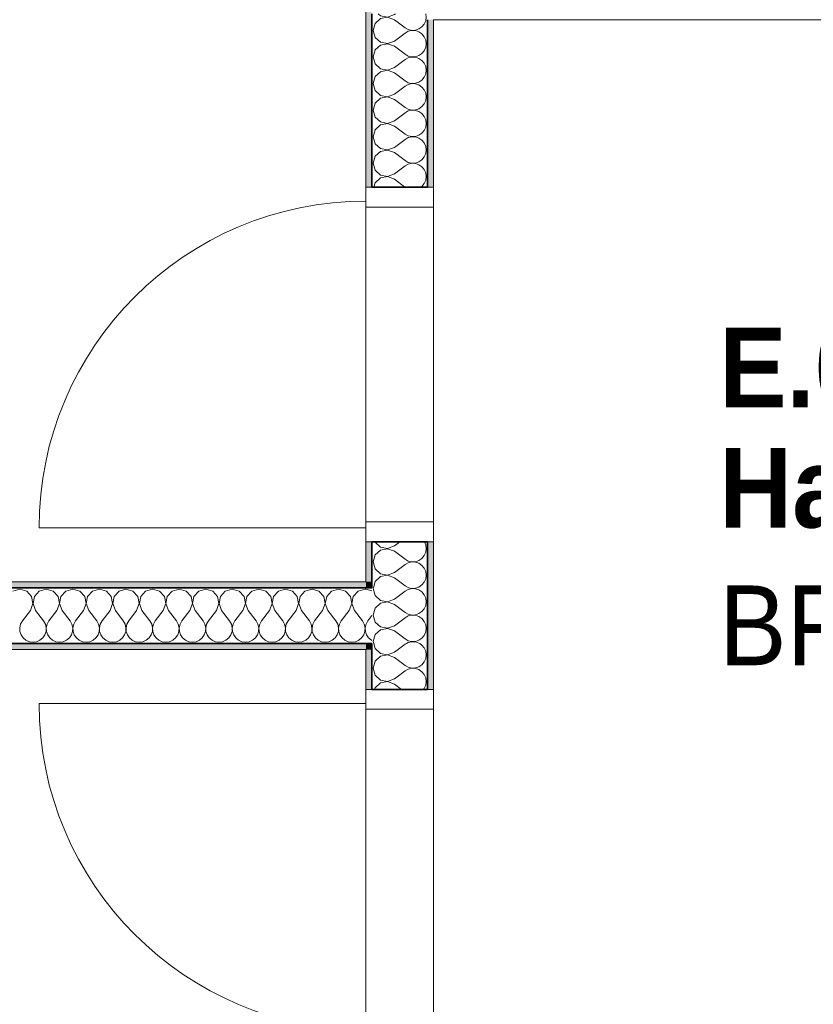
# Model space of a CAD drawing. Header units: metres. Extents: x -7.1 to 26.5, y -14.7 to 18.1.
# Tile 42 of 182: x 5.2 to 7.2, y 5.7 to 8.2. Entities that reach past the tile are written whole.
import ezdxf

# ---------------------------------------------------------------- set-up
doc = ezdxf.new("R2010")
doc.units = ezdxf.units.M
doc.linetypes.add('AUSGEZOGEN', pattern=[0])
for name, color, linetype in [('XR$1$010 Türen', 7, 'AUSGEZOGEN'), ('XR$1$015 Innenwände', 7, 'AUSGEZOGEN'), ('XR$1$015 Innenwände Schichttrennlinien', 7, 'AUSGEZOGEN'), ('XR$1$080 Raumdefinitionen Kontur', 7, 'AUSGEZOGEN'), ('XR$2$080 Raumdefinitionen Text_1', 7, 'AUSGEZOGEN'), ('XR$3$015 Innenwände Bauteilschraffuren', 7, 'AUSGEZOGEN')]:
    doc.layers.add(name, color=color, linetype=linetype)
doc.styles.add('ARIAL', font='arial.ttf')

# ---------------------------------------------------------------- blocks, each defined once
blk = doc.blocks.new('COMPLEXOBJECT_152')
at = {"layer": 'XR$3$015 Innenwände Bauteilschraffuren', "color": 8, "linetype": 'AUSGEZOGEN', "lineweight": 13, "transparency": 33554687}
for p, q in [((6.1248, 6.8835), (6.1251, 6.8825)), ((6.1251, 6.8825), (6.1385, 6.8702)), ((6.1385, 6.8702), (6.1564, 6.8668)), ((6.1564, 6.8668), (6.1734, 6.8733)), ((6.1734, 6.8733), (6.187, 6.8835)), ((6.2522, 6.8758), (6.2488, 6.8835)), ((6.2534, 6.8667), (6.2522, 6.8758)), ((6.2522, 6.8576), (6.2534, 6.8667)), ((6.1251, 6.8509), (6.1201, 6.8333)), ((6.1385, 6.8631), (6.1251, 6.8509)), ((6.1564, 6.8665), (6.1385, 6.8631)), ((6.1734, 6.86), (6.1564, 6.8665)), ((6.1734, 6.86), (6.2001, 6.84)), ((6.235, 6.8369), (6.2426, 6.8421)), ((6.2426, 6.8421), (6.2485, 6.8491)), ((6.2485, 6.8491), (6.2522, 6.8576)), ((6.1201, 6.8333), (6.1251, 6.8158)), ((6.1734, 6.8067), (6.2001, 6.8267)), ((6.2001, 6.84), (6.2082, 6.8355)), ((6.2082, 6.8311), (6.2001, 6.8267)), ((6.2082, 6.8355), (6.2171, 6.8335)), ((6.2171, 6.8332), (6.2082, 6.8311)), ((6.2171, 6.8335), (6.2263, 6.8339)), ((6.2263, 6.8328), (6.2171, 6.8332)), ((6.2263, 6.8339), (6.235, 6.8369)), ((6.235, 6.8298), (6.2263, 6.8328)), ((6.2426, 6.8246), (6.235, 6.8298)), ((6.2485, 6.8175), (6.2426, 6.8246)), ((6.2522, 6.8091), (6.2485, 6.8175)), ((6.1251, 6.8158), (6.1385, 6.8035)), ((6.1385, 6.7965), (6.1251, 6.7842)), ((6.1385, 6.8035), (6.1564, 6.8001)), ((6.1564, 6.7999), (6.1385, 6.7965)), ((6.1564, 6.8001), (6.1734, 6.8067)), ((6.1734, 6.7933), (6.1564, 6.7999)), ((6.1734, 6.7933), (6.2001, 6.7733)), ((6.2534, 6.8), (6.2522, 6.8091)), ((6.2522, 6.7909), (6.2534, 6.8)), ((6.1251, 6.7842), (6.1206, 6.7685)), ((6.2001, 6.7733), (6.2082, 6.7689)), ((6.2082, 6.7689), (6.2098, 6.7685)), ((6.23, 6.7685), (6.235, 6.7702)), ((6.235, 6.7702), (6.2426, 6.7754)), ((6.2426, 6.7754), (6.2485, 6.7825)), ((6.2485, 6.7825), (6.2522, 6.7909))]:
    blk.add_line(p, q, dxfattribs=at)
blk = doc.blocks.new('COMPLEXOBJECT_153')
at = {"layer": 'XR$3$015 Innenwände Bauteilschraffuren', "color": 8, "linetype": 'AUSGEZOGEN', "lineweight": 13, "transparency": 33554687}
for p, q in [((6.1331, 8.2085), (6.1385, 8.2035)), ((6.1385, 8.2035), (6.1564, 8.2001)), ((6.1564, 8.2001), (6.1734, 8.2067)), ((6.1734, 8.2067), (6.1759, 8.2085)), ((6.2534, 8.2), (6.2523, 8.2085)), ((6.1251, 8.1842), (6.1201, 8.1667)), ((6.1385, 8.1965), (6.1251, 8.1842)), ((6.1564, 8.1999), (6.1385, 8.1965)), ((6.1734, 8.1933), (6.1564, 8.1999)), ((6.1734, 8.1933), (6.2001, 8.1733)), ((6.2426, 8.1754), (6.2485, 8.1825)), ((6.2485, 8.1825), (6.2522, 8.1909)), ((6.2522, 8.1909), (6.2534, 8.2)), ((6.1201, 8.1667), (6.1251, 8.1491)), ((6.1734, 8.14), (6.2001, 8.16)), ((6.2001, 8.1733), (6.2082, 8.1689)), ((6.2082, 8.1645), (6.2001, 8.16)), ((6.2082, 8.1689), (6.2171, 8.1668)), ((6.2171, 8.1665), (6.2082, 8.1645)), ((6.2171, 8.1668), (6.2263, 8.1672)), ((6.2263, 8.1661), (6.2171, 8.1665)), ((6.2263, 8.1672), (6.235, 8.1702)), ((6.235, 8.1631), (6.2263, 8.1661)), ((6.235, 8.1702), (6.2426, 8.1754)), ((6.2426, 8.1579), (6.235, 8.1631)), ((6.2485, 8.1509), (6.2426, 8.1579)), ((6.1251, 8.1491), (6.1385, 8.1369)), ((6.1385, 8.1298), (6.1251, 8.1175)), ((6.1385, 8.1369), (6.1564, 8.1335)), ((6.1564, 8.1332), (6.1385, 8.1298)), ((6.1564, 8.1335), (6.1734, 8.14)), ((6.1734, 8.1267), (6.1564, 8.1332)), ((6.1734, 8.1267), (6.2001, 8.1067)), ((6.2522, 8.1424), (6.2485, 8.1509)), ((6.2534, 8.1333), (6.2522, 8.1424)), ((6.2522, 8.1242), (6.2534, 8.1333)), ((6.1251, 8.1175), (6.1201, 8.1)), ((6.2001, 8.1067), (6.2082, 8.1022)), ((6.2082, 8.1022), (6.2171, 8.1001)), ((6.2263, 8.1006), (6.235, 8.1035)), ((6.235, 8.1035), (6.2426, 8.1087)), ((6.2426, 8.1087), (6.2485, 8.1158)), ((6.2485, 8.1158), (6.2522, 8.1242)), ((6.1201, 8.1), (6.1251, 8.0825)), ((6.1251, 8.0825), (6.1385, 8.0702)), ((6.1734, 8.0733), (6.2001, 8.0933)), ((6.2082, 8.0978), (6.2001, 8.0933)), ((6.2171, 8.0999), (6.2082, 8.0978)), ((6.2171, 8.1001), (6.2263, 8.1006)), ((6.2263, 8.0994), (6.2171, 8.0999)), ((6.235, 8.0965), (6.2263, 8.0994)), ((6.2426, 8.0913), (6.235, 8.0965)), ((6.2485, 8.0842), (6.2426, 8.0913)), ((6.2522, 8.0758), (6.2485, 8.0842)), ((6.1385, 8.0631), (6.1251, 8.0509)), ((6.1385, 8.0702), (6.1564, 8.0668)), ((6.1564, 8.0665), (6.1385, 8.0631)), ((6.1564, 8.0668), (6.1734, 8.0733)), ((6.1734, 8.06), (6.1564, 8.0665)), ((6.1734, 8.06), (6.2001, 8.04)), ((6.2485, 8.0491), (6.2522, 8.0576)), ((6.2534, 8.0667), (6.2522, 8.0758)), ((6.2522, 8.0576), (6.2534, 8.0667)), ((6.1251, 8.0509), (6.1201, 8.0333)), ((6.1201, 8.0333), (6.1251, 8.0158)), ((6.2001, 8.04), (6.2082, 8.0355)), ((6.2082, 8.0311), (6.2001, 8.0267)), ((6.2082, 8.0355), (6.2171, 8.0335)), ((6.2171, 8.0332), (6.2082, 8.0311)), ((6.2171, 8.0335), (6.2263, 8.0339)), ((6.2263, 8.0328), (6.2171, 8.0332)), ((6.2263, 8.0339), (6.235, 8.0369)), ((6.235, 8.0298), (6.2263, 8.0328)), ((6.235, 8.0369), (6.2426, 8.0421)), ((6.2426, 8.0246), (6.235, 8.0298)), ((6.2426, 8.0421), (6.2485, 8.0491)), ((6.1251, 8.0158), (6.1385, 8.0035)), ((6.1385, 8.0035), (6.1564, 8.0001)), ((6.1564, 8.0001), (6.1734, 8.0067)), ((6.1734, 8.0067), (6.2001, 8.0267)), ((6.2485, 8.0175), (6.2426, 8.0246)), ((6.2522, 8.0091), (6.2485, 8.0175)), ((6.2534, 8), (6.2522, 8.0091)), ((6.1251, 7.9842), (6.1201, 7.9667)), ((6.1385, 7.9965), (6.1251, 7.9842)), ((6.1564, 7.9999), (6.1385, 7.9965)), ((6.1734, 7.9933), (6.1564, 7.9999)), ((6.1734, 7.9933), (6.2001, 7.9733)), ((6.2426, 7.9754), (6.2485, 7.9825)), ((6.2485, 7.9825), (6.2522, 7.9909)), ((6.2522, 7.9909), (6.2534, 8)), ((6.1201, 7.9667), (6.1251, 7.9491)), ((6.1734, 7.94), (6.2001, 7.96)), ((6.2001, 7.9733), (6.2082, 7.9689)), ((6.2082, 7.9645), (6.2001, 7.96)), ((6.2082, 7.9689), (6.2171, 7.9668)), ((6.2171, 7.9665), (6.2082, 7.9645)), ((6.2171, 7.9668), (6.2263, 7.9672)), ((6.2263, 7.9661), (6.2171, 7.9665)), ((6.2263, 7.9672), (6.235, 7.9702)), ((6.235, 7.9631), (6.2263, 7.9661)), ((6.235, 7.9702), (6.2426, 7.9754)), ((6.2426, 7.9579), (6.235, 7.9631)), ((6.2485, 7.9509), (6.2426, 7.9579)), ((6.1251, 7.9491), (6.1385, 7.9369)), ((6.1385, 7.9298), (6.1251, 7.9175)), ((6.1385, 7.9369), (6.1564, 7.9335)), ((6.1564, 7.9332), (6.1385, 7.9298)), ((6.1564, 7.9335), (6.1734, 7.94)), ((6.1734, 7.9267), (6.1564, 7.9332)), ((6.2522, 7.9424), (6.2485, 7.9509)), ((6.2534, 7.9333), (6.2522, 7.9424)), ((6.2522, 7.9242), (6.2534, 7.9333)), ((6.1251, 7.9175), (6.1201, 7.9)), ((6.1734, 7.9267), (6.2001, 7.9067)), ((6.2001, 7.9067), (6.2082, 7.9022)), ((6.235, 7.9035), (6.2426, 7.9087)), ((6.2426, 7.9087), (6.2485, 7.9158)), ((6.2485, 7.9158), (6.2522, 7.9242)), ((6.1201, 7.9), (6.1251, 7.8825)), ((6.1251, 7.8825), (6.1385, 7.8702)), ((6.1734, 7.8733), (6.2001, 7.8933)), ((6.2082, 7.8978), (6.2001, 7.8933)), ((6.2082, 7.9022), (6.2171, 7.9001)), ((6.2171, 7.8999), (6.2082, 7.8978)), ((6.2171, 7.9001), (6.2263, 7.9006)), ((6.2263, 7.8994), (6.2171, 7.8999)), ((6.2263, 7.9006), (6.235, 7.9035)), ((6.235, 7.8965), (6.2263, 7.8994)), ((6.2426, 7.8913), (6.235, 7.8965)), ((6.2485, 7.8842), (6.2426, 7.8913)), ((6.2522, 7.8758), (6.2485, 7.8842)), ((6.1385, 7.8631), (6.1251, 7.8509)), ((6.1385, 7.8702), (6.1564, 7.8668)), ((6.1564, 7.8665), (6.1385, 7.8631)), ((6.1564, 7.8668), (6.1734, 7.8733)), ((6.1734, 7.86), (6.1564, 7.8665)), ((6.1734, 7.86), (6.2001, 7.84)), ((6.2485, 7.8491), (6.2522, 7.8576)), ((6.2534, 7.8667), (6.2522, 7.8758)), ((6.2522, 7.8576), (6.2534, 7.8667)), ((6.1251, 7.8509), (6.1201, 7.8333)), ((6.1201, 7.8333), (6.1251, 7.8158)), ((6.2001, 7.84), (6.2082, 7.8355)), ((6.2082, 7.8311), (6.2001, 7.8267)), ((6.2082, 7.8355), (6.2171, 7.8335)), ((6.2171, 7.8332), (6.2082, 7.8311)), ((6.2171, 7.8335), (6.2263, 7.8339)), ((6.2263, 7.8328), (6.2171, 7.8332)), ((6.2263, 7.8339), (6.235, 7.8369)), ((6.235, 7.8298), (6.2263, 7.8328)), ((6.235, 7.8369), (6.2426, 7.8421)), ((6.2426, 7.8421), (6.2485, 7.8491)), ((6.1251, 7.8158), (6.1385, 7.8035)), ((6.1564, 7.8001), (6.1734, 7.8067)), ((6.1734, 7.8067), (6.2001, 7.8267)), ((6.2426, 7.8246), (6.235, 7.8298)), ((6.2485, 7.8175), (6.2426, 7.8246)), ((6.2522, 7.8091), (6.2485, 7.8175)), ((6.2534, 7.8), (6.2522, 7.8091)), ((6.1251, 7.7842), (6.122, 7.7735)), ((6.1385, 7.7965), (6.1251, 7.7842)), ((6.1385, 7.8035), (6.1564, 7.8001)), ((6.1564, 7.7999), (6.1385, 7.7965)), ((6.1734, 7.7933), (6.1564, 7.7999)), ((6.1734, 7.7933), (6.1999, 7.7735)), ((6.2426, 7.7754), (6.2485, 7.7825)), ((6.2485, 7.7825), (6.2522, 7.7909)), ((6.2522, 7.7909), (6.2534, 7.8)), ((6.2398, 7.7735), (6.2426, 7.7754))]:
    blk.add_line(p, q, dxfattribs=at)
blk = doc.blocks.new('COMPLEXOBJECT_154')
at = {"layer": 'XR$3$015 Innenwände Bauteilschraffuren', "color": 8, "linetype": 'AUSGEZOGEN', "lineweight": 13, "transparency": 33554687}
for p, q in [((6.1206, 6.7685), (6.1201, 6.7667)), ((6.2098, 6.7685), (6.2171, 6.7668)), ((6.2263, 6.7672), (6.23, 6.7685)), ((6.1201, 6.7667), (6.1251, 6.7491)), ((6.1251, 6.7491), (6.1385, 6.7369)), ((6.1734, 6.74), (6.2001, 6.76)), ((6.2082, 6.7645), (6.2001, 6.76)), ((6.2171, 6.7665), (6.2082, 6.7645)), ((6.2171, 6.7668), (6.2263, 6.7672)), ((6.2263, 6.7661), (6.2171, 6.7665)), ((6.235, 6.7631), (6.2263, 6.7661)), ((6.2426, 6.7579), (6.235, 6.7631)), ((6.2485, 6.7509), (6.2426, 6.7579)), ((6.2522, 6.7424), (6.2485, 6.7509)), ((6.1385, 6.7298), (6.1251, 6.7175)), ((6.1385, 6.7369), (6.1564, 6.7335)), ((6.1564, 6.7332), (6.1385, 6.7298)), ((6.1564, 6.7335), (6.1734, 6.74)), ((6.1734, 6.7267), (6.1564, 6.7332)), ((6.1734, 6.7267), (6.2001, 6.7067)), ((6.2485, 6.7158), (6.2522, 6.7242)), ((6.2534, 6.7333), (6.2522, 6.7424)), ((6.2522, 6.7242), (6.2534, 6.7333)), ((6.1251, 6.7175), (6.1201, 6.7)), ((6.1201, 6.7), (6.1251, 6.6825)), ((6.2001, 6.7067), (6.2082, 6.7022)), ((6.2082, 6.6978), (6.2001, 6.6933)), ((6.2082, 6.7022), (6.2171, 6.7001)), ((6.2171, 6.6999), (6.2082, 6.6978)), ((6.2171, 6.7001), (6.2263, 6.7006)), ((6.2263, 6.6994), (6.2171, 6.6999)), ((6.2263, 6.7006), (6.235, 6.7035)), ((6.235, 6.6965), (6.2263, 6.6994)), ((6.235, 6.7035), (6.2426, 6.7087)), ((6.2426, 6.6913), (6.235, 6.6965)), ((6.2426, 6.7087), (6.2485, 6.7158)), ((6.1251, 6.6825), (6.1385, 6.6702)), ((6.1385, 6.6702), (6.1564, 6.6668)), ((6.1564, 6.6668), (6.1734, 6.6733)), ((6.1734, 6.6733), (6.2001, 6.6933)), ((6.2485, 6.6842), (6.2426, 6.6913)), ((6.2522, 6.6758), (6.2485, 6.6842)), ((6.2534, 6.6667), (6.2522, 6.6758)), ((6.1251, 6.6509), (6.1201, 6.6333)), ((6.1385, 6.6631), (6.1251, 6.6509)), ((6.1564, 6.6665), (6.1385, 6.6631)), ((6.1734, 6.66), (6.1564, 6.6665)), ((6.1734, 6.66), (6.2001, 6.64)), ((6.2426, 6.6421), (6.2485, 6.6491)), ((6.2485, 6.6491), (6.2522, 6.6576)), ((6.2522, 6.6576), (6.2534, 6.6667)), ((6.1201, 6.6333), (6.1215, 6.6285)), ((6.2001, 6.64), (6.2082, 6.6355)), ((6.2082, 6.6311), (6.2034, 6.6285)), ((6.2082, 6.6355), (6.2171, 6.6335)), ((6.2171, 6.6332), (6.2082, 6.6311)), ((6.2171, 6.6335), (6.2263, 6.6339)), ((6.2263, 6.6328), (6.2171, 6.6332)), ((6.2263, 6.6339), (6.235, 6.6369)), ((6.235, 6.6298), (6.2263, 6.6328)), ((6.235, 6.6369), (6.2426, 6.6421)), ((6.2369, 6.6285), (6.235, 6.6298))]:
    blk.add_line(p, q, dxfattribs=at)
blk = doc.blocks.new('COMPLEXOBJECT_155')
at = {"layer": 'XR$3$015 Innenwände Bauteilschraffuren', "color": 8, "linetype": 'AUSGEZOGEN', "lineweight": 13, "transparency": 33554687}
for p, q in [((6.1215, 6.6285), (6.1251, 6.6158)), ((6.1734, 6.6067), (6.2001, 6.6267)), ((6.2034, 6.6285), (6.2001, 6.6267)), ((6.2426, 6.6246), (6.2369, 6.6285)), ((6.2485, 6.6175), (6.2426, 6.6246)), ((6.1251, 6.6158), (6.1385, 6.6035)), ((6.1385, 6.5965), (6.1251, 6.5842)), ((6.1385, 6.6035), (6.1564, 6.6001)), ((6.1564, 6.5999), (6.1385, 6.5965)), ((6.1564, 6.6001), (6.1734, 6.6067)), ((6.1734, 6.5933), (6.1564, 6.5999)), ((6.2522, 6.6091), (6.2485, 6.6175)), ((6.2534, 6.6), (6.2522, 6.6091)), ((6.2522, 6.5909), (6.2534, 6.6)), ((6.1251, 6.5842), (6.1201, 6.5667)), ((6.1734, 6.5933), (6.2001, 6.5733)), ((6.2001, 6.5733), (6.2082, 6.5689)), ((6.235, 6.5702), (6.2426, 6.5754)), ((6.2426, 6.5754), (6.2485, 6.5825)), ((6.2485, 6.5825), (6.2522, 6.5909)), ((6.1201, 6.5667), (6.1251, 6.5491)), ((6.1251, 6.5491), (6.1385, 6.5369)), ((6.1734, 6.54), (6.2001, 6.56)), ((6.2082, 6.5645), (6.2001, 6.56)), ((6.2082, 6.5689), (6.2171, 6.5668)), ((6.2171, 6.5665), (6.2082, 6.5645)), ((6.2171, 6.5668), (6.2263, 6.5672)), ((6.2263, 6.5661), (6.2171, 6.5665)), ((6.2263, 6.5672), (6.235, 6.5702)), ((6.235, 6.5631), (6.2263, 6.5661)), ((6.2426, 6.5579), (6.235, 6.5631)), ((6.2485, 6.5509), (6.2426, 6.5579)), ((6.2522, 6.5424), (6.2485, 6.5509)), ((6.1385, 6.5298), (6.1251, 6.5175)), ((6.1385, 6.5369), (6.1564, 6.5335)), ((6.1564, 6.5332), (6.1385, 6.5298)), ((6.1564, 6.5335), (6.1734, 6.54)), ((6.1734, 6.5267), (6.1564, 6.5332)), ((6.1734, 6.5267), (6.191, 6.5135)), ((6.2485, 6.5158), (6.2522, 6.5242)), ((6.2534, 6.5333), (6.2522, 6.5424)), ((6.2522, 6.5242), (6.2534, 6.5333)), ((6.1251, 6.5175), (6.1239, 6.5135)), ((6.2465, 6.5135), (6.2485, 6.5158))]:
    blk.add_line(p, q, dxfattribs=at)
blk = doc.blocks.new('COMPLEXOBJECT_161')
at = {"layer": 'XR$3$015 Innenwände Bauteilschraffuren', "color": 8, "linetype": 'AUSGEZOGEN', "lineweight": 13, "transparency": 33554687}
for p, q in [((6.1168, 6.7604), (6.1018, 6.7647)), ((6.1168, 6.6986), (6.1067, 6.6852)), ((6.1022, 6.6771), (6.1018, 6.6752)), ((6.1067, 6.6852), (6.1022, 6.6771)), ((6.1018, 6.6554), (6.1035, 6.6503)), ((6.1035, 6.6503), (6.1087, 6.6427)), ((6.1087, 6.6427), (6.1158, 6.6368)), ((6.1158, 6.6368), (6.1168, 6.6364))]:
    blk.add_line(p, q, dxfattribs=at)
blk = doc.blocks.new('COMPLEXOBJECT_162')
at = {"layer": 'XR$3$015 Innenwände Bauteilschraffuren', "color": 8, "linetype": 'AUSGEZOGEN', "lineweight": 13, "transparency": 33554687}
for p, q in [((5.2333, 6.7652), (5.2158, 6.7602)), ((5.2509, 6.7602), (5.2333, 6.7652)), ((5.2631, 6.7467), (5.2509, 6.7602)), ((5.2665, 6.7288), (5.2631, 6.7467)), ((5.2702, 6.7467), (5.2668, 6.7288)), ((5.2825, 6.7602), (5.2702, 6.7467)), ((5.3, 6.7652), (5.2825, 6.7602)), ((5.3175, 6.7602), (5.3, 6.7652)), ((5.3298, 6.7467), (5.3175, 6.7602)), ((5.3332, 6.7288), (5.3298, 6.7467)), ((5.3369, 6.7467), (5.3335, 6.7288)), ((5.3491, 6.7602), (5.3369, 6.7467)), ((5.3667, 6.7652), (5.3491, 6.7602)), ((5.3842, 6.7602), (5.3667, 6.7652)), ((5.3965, 6.7467), (5.3842, 6.7602)), ((5.3999, 6.7288), (5.3965, 6.7467)), ((5.4035, 6.7467), (5.4001, 6.7288)), ((5.4158, 6.7602), (5.4035, 6.7467)), ((5.4333, 6.7652), (5.4158, 6.7602)), ((5.4509, 6.7602), (5.4333, 6.7652)), ((5.4631, 6.7467), (5.4509, 6.7602)), ((5.4665, 6.7288), (5.4631, 6.7467)), ((5.4702, 6.7467), (5.4668, 6.7288)), ((5.4825, 6.7602), (5.4702, 6.7467)), ((5.5, 6.7652), (5.4825, 6.7602)), ((5.5175, 6.7602), (5.5, 6.7652)), ((5.5298, 6.7467), (5.5175, 6.7602)), ((5.5332, 6.7288), (5.5298, 6.7467)), ((5.5369, 6.7467), (5.5335, 6.7288)), ((5.5491, 6.7602), (5.5369, 6.7467)), ((5.5667, 6.7652), (5.5491, 6.7602)), ((5.5842, 6.7602), (5.5667, 6.7652)), ((5.5965, 6.7467), (5.5842, 6.7602)), ((5.5999, 6.7288), (5.5965, 6.7467)), ((5.6035, 6.7467), (5.6001, 6.7288)), ((5.6158, 6.7602), (5.6035, 6.7467)), ((5.6333, 6.7652), (5.6158, 6.7602)), ((5.6509, 6.7602), (5.6333, 6.7652)), ((5.6631, 6.7467), (5.6509, 6.7602)), ((5.6665, 6.7288), (5.6631, 6.7467)), ((5.6702, 6.7467), (5.6668, 6.7288)), ((5.6825, 6.7602), (5.6702, 6.7467)), ((5.7, 6.7652), (5.6825, 6.7602)), ((5.7175, 6.7602), (5.7, 6.7652)), ((5.7298, 6.7467), (5.7175, 6.7602)), ((5.7332, 6.7288), (5.7298, 6.7467)), ((5.7369, 6.7467), (5.7335, 6.7288)), ((5.7491, 6.7602), (5.7369, 6.7467)), ((5.7667, 6.7652), (5.7491, 6.7602)), ((5.7842, 6.7602), (5.7667, 6.7652)), ((5.7965, 6.7467), (5.7842, 6.7602)), ((5.7999, 6.7288), (5.7965, 6.7467)), ((5.8035, 6.7467), (5.8001, 6.7288)), ((5.8158, 6.7602), (5.8035, 6.7467)), ((5.8333, 6.7652), (5.8158, 6.7602)), ((5.8509, 6.7602), (5.8333, 6.7652)), ((5.8631, 6.7467), (5.8509, 6.7602)), ((5.8665, 6.7288), (5.8631, 6.7467)), ((5.8702, 6.7467), (5.8668, 6.7288)), ((5.8825, 6.7602), (5.8702, 6.7467)), ((5.9, 6.7652), (5.8825, 6.7602)), ((5.9175, 6.7602), (5.9, 6.7652)), ((5.9298, 6.7467), (5.9175, 6.7602)), ((5.9332, 6.7288), (5.9298, 6.7467)), ((5.9369, 6.7467), (5.9335, 6.7288)), ((5.9491, 6.7602), (5.9369, 6.7467)), ((5.9667, 6.7652), (5.9491, 6.7602)), ((5.9842, 6.7602), (5.9667, 6.7652)), ((5.9965, 6.7467), (5.9842, 6.7602)), ((5.9999, 6.7288), (5.9965, 6.7467)), ((6.0035, 6.7467), (6.0001, 6.7288)), ((6.0158, 6.7602), (6.0035, 6.7467)), ((6.0333, 6.7652), (6.0158, 6.7602)), ((6.0509, 6.7602), (6.0333, 6.7652)), ((6.0631, 6.7467), (6.0509, 6.7602)), ((6.0665, 6.7288), (6.0631, 6.7467)), ((6.0702, 6.7467), (6.0668, 6.7288)), ((6.0825, 6.7602), (6.0702, 6.7467)), ((6.1, 6.7652), (6.0825, 6.7602)), ((6.1018, 6.7647), (6.1, 6.7652)), ((5.26, 6.7118), (5.2665, 6.7288)), ((5.2668, 6.7288), (5.2733, 6.7118)), ((5.3267, 6.7118), (5.3332, 6.7288)), ((5.3335, 6.7288), (5.34, 6.7118)), ((5.3933, 6.7118), (5.3999, 6.7288)), ((5.4001, 6.7288), (5.4067, 6.7118)), ((5.46, 6.7118), (5.4665, 6.7288)), ((5.4668, 6.7288), (5.4733, 6.7118)), ((5.5267, 6.7118), (5.5332, 6.7288)), ((5.5335, 6.7288), (5.54, 6.7118)), ((5.5933, 6.7118), (5.5999, 6.7288)), ((5.6001, 6.7288), (5.6067, 6.7118)), ((5.66, 6.7118), (5.6665, 6.7288)), ((5.6668, 6.7288), (5.6733, 6.7118)), ((5.7267, 6.7118), (5.7332, 6.7288)), ((5.7335, 6.7288), (5.74, 6.7118)), ((5.7933, 6.7118), (5.7999, 6.7288)), ((5.8001, 6.7288), (5.8067, 6.7118)), ((5.86, 6.7118), (5.8665, 6.7288)), ((5.8668, 6.7288), (5.8733, 6.7118)), ((5.9267, 6.7118), (5.9332, 6.7288)), ((5.9335, 6.7288), (5.94, 6.7118)), ((5.9933, 6.7118), (5.9999, 6.7288)), ((6.0001, 6.7288), (6.0067, 6.7118)), ((6.06, 6.7118), (6.0665, 6.7288)), ((6.0668, 6.7288), (6.0733, 6.7118)), ((5.26, 6.7118), (5.24, 6.6852)), ((5.2733, 6.7118), (5.2933, 6.6852)), ((5.3267, 6.7118), (5.3067, 6.6852)), ((5.34, 6.7118), (5.36, 6.6852)), ((5.3933, 6.7118), (5.3733, 6.6852)), ((5.4067, 6.7118), (5.4267, 6.6852)), ((5.46, 6.7118), (5.44, 6.6852)), ((5.4733, 6.7118), (5.4933, 6.6852)), ((5.5267, 6.7118), (5.5067, 6.6852)), ((5.54, 6.7118), (5.56, 6.6852)), ((5.5933, 6.7118), (5.5733, 6.6852)), ((5.6067, 6.7118), (5.6267, 6.6852)), ((5.66, 6.7118), (5.64, 6.6852)), ((5.6733, 6.7118), (5.6933, 6.6852)), ((5.7267, 6.7118), (5.7067, 6.6852)), ((5.74, 6.7118), (5.76, 6.6852)), ((5.7933, 6.7118), (5.7733, 6.6852)), ((5.8067, 6.7118), (5.8267, 6.6852)), ((5.86, 6.7118), (5.84, 6.6852)), ((5.8733, 6.7118), (5.8933, 6.6852)), ((5.9267, 6.7118), (5.9067, 6.6852)), ((5.94, 6.7118), (5.96, 6.6852)), ((5.9933, 6.7118), (5.9733, 6.6852)), ((6.0067, 6.7118), (6.0267, 6.6852)), ((6.06, 6.7118), (6.04, 6.6852)), ((6.0733, 6.7118), (6.0933, 6.6852)), ((5.2355, 6.6771), (5.2335, 6.6682)), ((5.24, 6.6852), (5.2355, 6.6771)), ((5.2978, 6.6771), (5.2933, 6.6852)), ((5.2999, 6.6682), (5.2978, 6.6771)), ((5.3022, 6.6771), (5.3001, 6.6682)), ((5.3067, 6.6852), (5.3022, 6.6771)), ((5.3645, 6.6771), (5.36, 6.6852)), ((5.3665, 6.6682), (5.3645, 6.6771)), ((5.3689, 6.6771), (5.3668, 6.6682)), ((5.3733, 6.6852), (5.3689, 6.6771)), ((5.4311, 6.6771), (5.4267, 6.6852)), ((5.4332, 6.6682), (5.4311, 6.6771)), ((5.4355, 6.6771), (5.4335, 6.6682)), ((5.44, 6.6852), (5.4355, 6.6771)), ((5.4978, 6.6771), (5.4933, 6.6852)), ((5.4999, 6.6682), (5.4978, 6.6771)), ((5.5022, 6.6771), (5.5001, 6.6682)), ((5.5067, 6.6852), (5.5022, 6.6771)), ((5.5645, 6.6771), (5.56, 6.6852)), ((5.5665, 6.6682), (5.5645, 6.6771)), ((5.5689, 6.6771), (5.5668, 6.6682)), ((5.5733, 6.6852), (5.5689, 6.6771)), ((5.6311, 6.6771), (5.6267, 6.6852)), ((5.6332, 6.6682), (5.6311, 6.6771)), ((5.6355, 6.6771), (5.6335, 6.6682)), ((5.64, 6.6852), (5.6355, 6.6771)), ((5.6978, 6.6771), (5.6933, 6.6852)), ((5.6999, 6.6682), (5.6978, 6.6771)), ((5.7022, 6.6771), (5.7001, 6.6682)), ((5.7067, 6.6852), (5.7022, 6.6771)), ((5.7645, 6.6771), (5.76, 6.6852)), ((5.7665, 6.6682), (5.7645, 6.6771)), ((5.7689, 6.6771), (5.7668, 6.6682)), ((5.7733, 6.6852), (5.7689, 6.6771)), ((5.8311, 6.6771), (5.8267, 6.6852)), ((5.8332, 6.6682), (5.8311, 6.6771)), ((5.8355, 6.6771), (5.8335, 6.6682)), ((5.84, 6.6852), (5.8355, 6.6771)), ((5.8978, 6.6771), (5.8933, 6.6852)), ((5.8999, 6.6682), (5.8978, 6.6771)), ((5.9022, 6.6771), (5.9001, 6.6682)), ((5.9067, 6.6852), (5.9022, 6.6771)), ((5.9645, 6.6771), (5.96, 6.6852)), ((5.9665, 6.6682), (5.9645, 6.6771)), ((5.9689, 6.6771), (5.9668, 6.6682)), ((5.9733, 6.6852), (5.9689, 6.6771)), ((6.0311, 6.6771), (6.0267, 6.6852)), ((6.0332, 6.6682), (6.0311, 6.6771)), ((6.0355, 6.6771), (6.0335, 6.6682)), ((6.04, 6.6852), (6.0355, 6.6771)), ((6.0978, 6.6771), (6.0933, 6.6852)), ((6.0999, 6.6682), (6.0978, 6.6771)), ((6.1018, 6.6752), (6.1001, 6.6682)), ((5.2335, 6.6682), (5.2339, 6.659)), ((5.2339, 6.659), (5.2369, 6.6503)), ((5.2369, 6.6503), (5.2421, 6.6427)), ((5.2913, 6.6427), (5.2965, 6.6503)), ((5.2965, 6.6503), (5.2994, 6.659)), ((5.2994, 6.659), (5.2999, 6.6682)), ((5.3001, 6.6682), (5.3006, 6.659)), ((5.3006, 6.659), (5.3035, 6.6503)), ((5.3035, 6.6503), (5.3087, 6.6427)), ((5.3579, 6.6427), (5.3631, 6.6503)), ((5.3631, 6.6503), (5.3661, 6.659)), ((5.3661, 6.659), (5.3665, 6.6682)), ((5.3668, 6.6682), (5.3672, 6.659)), ((5.3672, 6.659), (5.3702, 6.6503)), ((5.3702, 6.6503), (5.3754, 6.6427)), ((5.4246, 6.6427), (5.4298, 6.6503)), ((5.4298, 6.6503), (5.4328, 6.659)), ((5.4328, 6.659), (5.4332, 6.6682)), ((5.4335, 6.6682), (5.4339, 6.659)), ((5.4339, 6.659), (5.4369, 6.6503)), ((5.4369, 6.6503), (5.4421, 6.6427)), ((5.4913, 6.6427), (5.4965, 6.6503)), ((5.4965, 6.6503), (5.4994, 6.659)), ((5.4994, 6.659), (5.4999, 6.6682)), ((5.5001, 6.6682), (5.5006, 6.659)), ((5.5006, 6.659), (5.5035, 6.6503)), ((5.5035, 6.6503), (5.5087, 6.6427)), ((5.5579, 6.6427), (5.5631, 6.6503)), ((5.5631, 6.6503), (5.5661, 6.659)), ((5.5661, 6.659), (5.5665, 6.6682)), ((5.5668, 6.6682), (5.5672, 6.659)), ((5.5672, 6.659), (5.5702, 6.6503)), ((5.5702, 6.6503), (5.5754, 6.6427)), ((5.6246, 6.6427), (5.6298, 6.6503)), ((5.6298, 6.6503), (5.6328, 6.659)), ((5.6328, 6.659), (5.6332, 6.6682)), ((5.6335, 6.6682), (5.6339, 6.659)), ((5.6339, 6.659), (5.6369, 6.6503)), ((5.6369, 6.6503), (5.6421, 6.6427)), ((5.6913, 6.6427), (5.6965, 6.6503)), ((5.6965, 6.6503), (5.6994, 6.659)), ((5.6994, 6.659), (5.6999, 6.6682)), ((5.7001, 6.6682), (5.7006, 6.659)), ((5.7006, 6.659), (5.7035, 6.6503)), ((5.7035, 6.6503), (5.7087, 6.6427)), ((5.7579, 6.6427), (5.7631, 6.6503)), ((5.7631, 6.6503), (5.7661, 6.659)), ((5.7661, 6.659), (5.7665, 6.6682)), ((5.7668, 6.6682), (5.7672, 6.659)), ((5.7672, 6.659), (5.7702, 6.6503)), ((5.7702, 6.6503), (5.7754, 6.6427)), ((5.8246, 6.6427), (5.8298, 6.6503)), ((5.8298, 6.6503), (5.8328, 6.659)), ((5.8328, 6.659), (5.8332, 6.6682)), ((5.8335, 6.6682), (5.8339, 6.659)), ((5.8339, 6.659), (5.8369, 6.6503)), ((5.8369, 6.6503), (5.8421, 6.6427)), ((5.8913, 6.6427), (5.8965, 6.6503)), ((5.8965, 6.6503), (5.8994, 6.659)), ((5.8994, 6.659), (5.8999, 6.6682)), ((5.9001, 6.6682), (5.9006, 6.659)), ((5.9006, 6.659), (5.9035, 6.6503)), ((5.9035, 6.6503), (5.9087, 6.6427)), ((5.9579, 6.6427), (5.9631, 6.6503)), ((5.9631, 6.6503), (5.9661, 6.659)), ((5.9661, 6.659), (5.9665, 6.6682)), ((5.9668, 6.6682), (5.9672, 6.659)), ((5.9672, 6.659), (5.9702, 6.6503)), ((5.9702, 6.6503), (5.9754, 6.6427)), ((6.0246, 6.6427), (6.0298, 6.6503)), ((6.0298, 6.6503), (6.0328, 6.659)), ((6.0328, 6.659), (6.0332, 6.6682)), ((6.0335, 6.6682), (6.0339, 6.659)), ((6.0339, 6.659), (6.0369, 6.6503)), ((6.0369, 6.6503), (6.0421, 6.6427)), ((6.0913, 6.6427), (6.0965, 6.6503)), ((6.0965, 6.6503), (6.0994, 6.659)), ((6.0994, 6.659), (6.0999, 6.6682)), ((6.1001, 6.6682), (6.1006, 6.659)), ((6.1006, 6.659), (6.1018, 6.6554)), ((5.2421, 6.6427), (5.2491, 6.6368)), ((5.2491, 6.6368), (5.2576, 6.6331)), ((5.2576, 6.6331), (5.2667, 6.6318)), ((5.2667, 6.6318), (5.2758, 6.6331)), ((5.2758, 6.6331), (5.2842, 6.6368)), ((5.2842, 6.6368), (5.2913, 6.6427)), ((5.3087, 6.6427), (5.3158, 6.6368)), ((5.3158, 6.6368), (5.3242, 6.6331)), ((5.3242, 6.6331), (5.3333, 6.6318)), ((5.3333, 6.6318), (5.3424, 6.6331)), ((5.3424, 6.6331), (5.3509, 6.6368)), ((5.3509, 6.6368), (5.3579, 6.6427)), ((5.3754, 6.6427), (5.3825, 6.6368)), ((5.3825, 6.6368), (5.3909, 6.6331)), ((5.3909, 6.6331), (5.4, 6.6318)), ((5.4, 6.6318), (5.4091, 6.6331)), ((5.4091, 6.6331), (5.4175, 6.6368)), ((5.4175, 6.6368), (5.4246, 6.6427)), ((5.4421, 6.6427), (5.4491, 6.6368)), ((5.4491, 6.6368), (5.4576, 6.6331)), ((5.4576, 6.6331), (5.4667, 6.6318)), ((5.4667, 6.6318), (5.4758, 6.6331)), ((5.4758, 6.6331), (5.4842, 6.6368)), ((5.4842, 6.6368), (5.4913, 6.6427)), ((5.5087, 6.6427), (5.5158, 6.6368)), ((5.5158, 6.6368), (5.5242, 6.6331)), ((5.5242, 6.6331), (5.5333, 6.6318)), ((5.5333, 6.6318), (5.5424, 6.6331)), ((5.5424, 6.6331), (5.5509, 6.6368)), ((5.5509, 6.6368), (5.5579, 6.6427)), ((5.5754, 6.6427), (5.5825, 6.6368)), ((5.5825, 6.6368), (5.5909, 6.6331)), ((5.5909, 6.6331), (5.6, 6.6318)), ((5.6, 6.6318), (5.6091, 6.6331)), ((5.6091, 6.6331), (5.6175, 6.6368)), ((5.6175, 6.6368), (5.6246, 6.6427)), ((5.6421, 6.6427), (5.6491, 6.6368)), ((5.6491, 6.6368), (5.6576, 6.6331)), ((5.6576, 6.6331), (5.6667, 6.6318)), ((5.6667, 6.6318), (5.6758, 6.6331)), ((5.6758, 6.6331), (5.6842, 6.6368)), ((5.6842, 6.6368), (5.6913, 6.6427)), ((5.7087, 6.6427), (5.7158, 6.6368)), ((5.7158, 6.6368), (5.7242, 6.6331)), ((5.7242, 6.6331), (5.7333, 6.6318)), ((5.7333, 6.6318), (5.7424, 6.6331)), ((5.7424, 6.6331), (5.7509, 6.6368)), ((5.7509, 6.6368), (5.7579, 6.6427)), ((5.7754, 6.6427), (5.7825, 6.6368)), ((5.7825, 6.6368), (5.7909, 6.6331)), ((5.7909, 6.6331), (5.8, 6.6318)), ((5.8, 6.6318), (5.8091, 6.6331)), ((5.8091, 6.6331), (5.8175, 6.6368)), ((5.8175, 6.6368), (5.8246, 6.6427)), ((5.8421, 6.6427), (5.8491, 6.6368)), ((5.8491, 6.6368), (5.8576, 6.6331)), ((5.8576, 6.6331), (5.8667, 6.6318)), ((5.8667, 6.6318), (5.8758, 6.6331)), ((5.8758, 6.6331), (5.8842, 6.6368)), ((5.8842, 6.6368), (5.8913, 6.6427)), ((5.9087, 6.6427), (5.9158, 6.6368)), ((5.9158, 6.6368), (5.9242, 6.6331)), ((5.9242, 6.6331), (5.9333, 6.6318)), ((5.9333, 6.6318), (5.9424, 6.6331)), ((5.9424, 6.6331), (5.9509, 6.6368)), ((5.9509, 6.6368), (5.9579, 6.6427)), ((5.9754, 6.6427), (5.9825, 6.6368)), ((5.9825, 6.6368), (5.9909, 6.6331)), ((5.9909, 6.6331), (6, 6.6318)), ((6, 6.6318), (6.0091, 6.6331)), ((6.0091, 6.6331), (6.0175, 6.6368)), ((6.0175, 6.6368), (6.0246, 6.6427)), ((6.0421, 6.6427), (6.0491, 6.6368)), ((6.0491, 6.6368), (6.0576, 6.6331)), ((6.0576, 6.6331), (6.0667, 6.6318)), ((6.0667, 6.6318), (6.0758, 6.6331)), ((6.0758, 6.6331), (6.0842, 6.6368)), ((6.0842, 6.6368), (6.0913, 6.6427))]:
    blk.add_line(p, q, dxfattribs=at)

msp = doc.modelspace()

# ---------------------------------------------------------------- hatches: boundary and pattern name
at = {"layer": 'XR$3$015 Innenwände Bauteilschraffuren', "linetype": 'AUSGEZOGEN', "lineweight": 13, "true_color": 0x202020, "transparency": 33554687}
for points in [[(6.1168, 10.7335), (6.1018, 10.7335), (6.1018, 7.7735), (6.1168, 7.7735)], [(6.2568, 8.1935), (6.2568, 7.7735), (6.2718, 7.7735), (6.2718, 8.1935)], [(6.1168, 6.8835), (6.1018, 6.8835), (6.1018, 6.7835), (6.1168, 6.7835)], [(6.2568, 6.5135), (6.2718, 6.5135), (6.2718, 6.8835), (6.2568, 6.8835)], [(6.1018, 6.7835), (2.2818, 6.7835), (2.2818, 6.7685), (6.1018, 6.7685)], [(6.1168, 6.7685), (6.1168, 6.7835), (6.1018, 6.7835), (6.1018, 6.7685)], [(6.1018, 6.6285), (2.2818, 6.6285), (2.2818, 6.6135), (6.1018, 6.6135)], [(6.1168, 6.6135), (6.1168, 6.6285), (6.1018, 6.6285), (6.1018, 6.6135)], [(6.1168, 6.6135), (6.1018, 6.6135), (6.1018, 6.5135), (6.1168, 6.5135)]]:
    msp.add_hatch(color=250, dxfattribs=at).paths.add_polyline_path(points)

# ---------------------------------------------------------------- linework, layer by layer
at = {"layer": 'XR$1$010 Türen', "color": 7, "linetype": 'AUSGEZOGEN', "lineweight": 13, "transparency": 33554687}
for p, q in [((6.1018, 7.7235), (6.1018, 7.7735)), ((6.1018, 7.7735), (6.2718, 7.7735)), ((6.1168, 7.7735), (6.1018, 7.7735)), ((6.1168, 7.7735), (6.1018, 7.7735)), ((6.2568, 7.7735), (6.1168, 7.7735)), ((6.2568, 7.7735), (6.1168, 7.7735)), ((6.2718, 7.7735), (6.2568, 7.7735)), ((6.2718, 7.7735), (6.2568, 7.7735)), ((6.2718, 7.7735), (6.2718, 7.7235)), ((6.2718, 7.7235), (6.1018, 7.7235)), ((6.1018, 6.9185), (5.2818, 6.9185)), ((6.1018, 6.8835), (6.1018, 6.9335)), ((6.1018, 6.9335), (6.2718, 6.9335)), ((6.2718, 6.9335), (6.2718, 6.8835)), ((6.2718, 6.8835), (6.1018, 6.8835)), ((6.1168, 6.8835), (6.1018, 6.8835)), ((6.1168, 6.8835), (6.1018, 6.8835)), ((6.2568, 6.8835), (6.1168, 6.8835)), ((6.2568, 6.8835), (6.1168, 6.8835)), ((6.2718, 6.8835), (6.2568, 6.8835)), ((6.2718, 6.8835), (6.2568, 6.8835)), ((6.1018, 6.5135), (6.1018, 6.4635)), ((6.2718, 6.5135), (6.1018, 6.5135)), ((6.1168, 6.5135), (6.1018, 6.5135)), ((6.1168, 6.5135), (6.1018, 6.5135)), ((6.2568, 6.5135), (6.1168, 6.5135)), ((6.2568, 6.5135), (6.1168, 6.5135)), ((6.2718, 6.5135), (6.2568, 6.5135)), ((6.2718, 6.5135), (6.2568, 6.5135)), ((6.2718, 6.4635), (6.2718, 6.5135)), ((6.1018, 6.4785), (5.2818, 6.4785)), ((6.1018, 6.4635), (6.2718, 6.4635))]:
    msp.add_line(p, q, dxfattribs=at)
for centre, start, end in [((6.1018, 6.9185), 90, 180), ((6.1018, 6.4785), 180, 270)]:
    msp.add_arc(centre, 0.82, start, end, dxfattribs=at)
at = {"layer": 'XR$1$015 Innenwände', "color": 7, "linetype": 'AUSGEZOGEN', "lineweight": 18, "transparency": 33554687}
for p, q in [((6.1018, 10.7335), (6.1018, 7.7735)), ((6.2718, 7.7735), (6.2718, 8.1935)), ((6.1168, 7.7735), (6.1018, 7.7735)), ((6.2718, 7.7735), (6.2568, 7.7735)), ((6.1168, 6.8835), (6.1018, 6.8835)), ((6.1018, 6.8835), (6.1018, 6.7835)), ((6.2718, 6.8835), (6.2568, 6.8835)), ((6.2718, 6.5135), (6.2718, 6.8835)), ((6.1018, 6.7835), (2.2818, 6.7835)), ((2.2818, 6.6135), (6.1018, 6.6135)), ((6.1018, 6.6135), (6.1018, 6.5135)), ((6.1168, 6.5135), (6.1018, 6.5135)), ((6.2718, 6.5135), (6.2568, 6.5135))]:
    msp.add_line(p, q, dxfattribs=at)
at = {"layer": 'XR$1$015 Innenwände', "color": 7, "linetype": 'AUSGEZOGEN', "lineweight": 35, "transparency": 33554687}
for p, q in [((6.2568, 7.7735), (6.1168, 7.7735)), ((6.2568, 6.8835), (6.1168, 6.8835)), ((6.2568, 6.5135), (6.1168, 6.5135))]:
    msp.add_line(p, q, dxfattribs=at)
at = {"layer": 'XR$1$015 Innenwände Schichttrennlinien', "color": 7, "linetype": 'AUSGEZOGEN', "lineweight": 35, "transparency": 33554687}
for p, q in [((6.1168, 8.2085), (6.1168, 7.7735)), ((6.2568, 8.1935), (6.2568, 7.7735)), ((6.1168, 6.8835), (6.1168, 6.7685)), ((6.2568, 6.8835), (6.2568, 6.5135)), ((6.1018, 6.7685), (2.2818, 6.7685)), ((6.1168, 6.7685), (6.1018, 6.7685)), ((6.1168, 6.7685), (6.1018, 6.7685)), ((6.1018, 6.6285), (2.2818, 6.6285)), ((6.1018, 6.6285), (6.1168, 6.6285)), ((6.1018, 6.6285), (6.1168, 6.6285)), ((6.1168, 6.6285), (6.1168, 6.5135))]:
    msp.add_line(p, q, dxfattribs=at)
at = {"layer": 'XR$1$080 Raumdefinitionen Kontur', "color": 8, "linetype": 'AUSGEZOGEN', "lineweight": 13, "transparency": 33554687}
for points in [[(2.2818, 10.7335), (2.2818, 6.7835), (6.1018, 6.7835), (6.1018, 10.7335), (2.2818, 10.7335)], [(9.6418, 8.1935), (6.2718, 8.1935), (6.2718, 3.5835), (7.3918, 3.5835), (7.3918, 5.8735), (7.3918, 6.2385), (9.6418, 6.2385), (9.6418, 8.1935)], [(6.1018, 3.7535), (6.1018, 6.6135), (2.2818, 6.6135), (2.2818, 3.7535), (6.1018, 3.7535)]]:
    msp.add_lwpolyline(points, close=True, dxfattribs=at)

# ---------------------------------------------------------------- block references
at = {"layer": 'XR$3$015 Innenwände Bauteilschraffuren', "color": 8, "linetype": 'AUSGEZOGEN', "lineweight": 13, "transparency": 33554687}
for name in ['COMPLEXOBJECT_153', 'COMPLEXOBJECT_152', 'COMPLEXOBJECT_154', 'COMPLEXOBJECT_162', 'COMPLEXOBJECT_161', 'COMPLEXOBJECT_155']:
    msp.add_blockref(name, (0, 0), dxfattribs=at)

# ---------------------------------------------------------------- texts
at = {"layer": 'XR$2$080 Raumdefinitionen Text_1', "color": 7, "linetype": 'AUSGEZOGEN', "transparency": 33554687, "insert": (6.9881, 7.4207), "char_height": 0.2, "width": 1.418098, "attachment_point": 1, "line_spacing_factor": 0.903614, "style": 'ARIAL'}
msp.add_mtext('\\A1;{\\fArial|i0|b1;\\H0.200000;\\W0.909091;\\C7;E.02}\\P{\\fArial|i0|b1;\\H0.200000;\\W0.909091;\\C7;Halle}\\P{\\fArial|i0|b0;\\H0.200000;\\W0.909091;\\C7;BF: 9.56 m\\fArial|i0|b0;\\H0.600000x;\\S2^ ;}\\P', dxfattribs=at)

doc.saveas('drawing.dxf')
